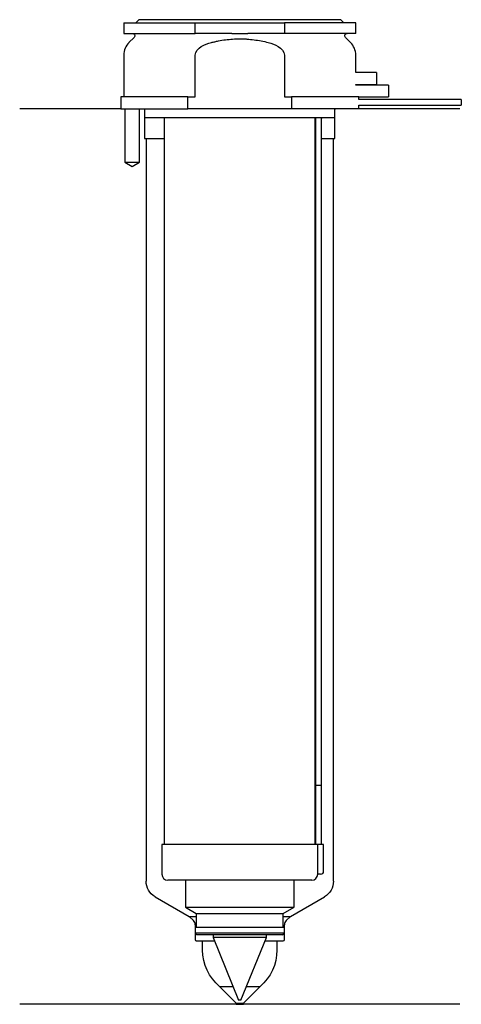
# Model space of a CAD drawing. Header units: inches. Extents: x 21 to 95, y 119 to 284.
import ezdxf

# ---------------------------------------------------------------- set-up
doc = ezdxf.new("R2010")
doc.units = ezdxf.units.IN
for name, color, linetype in [('201', 7, 'Continuous'), ('30', 7, 'Continuous'), ('32', 7, 'Continuous')]:
    doc.layers.add(name, color=color, linetype=linetype)

msp = doc.modelspace()

# ---------------------------------------------------------------- linework, layer by layer
at = {"layer": '201', "color": 113}
for p, q in [((37.53, 269.31), (20.53, 269.31)), ((38.18, 269.31), (38.18, 260.31)), ((40.68, 260.31), (40.68, 269.31)), ((41.43, 269.31), (41.53, 269.21)), ((41.53, 269.21), (41.53, 264.31)), ((73.53, 269.21), (73.63, 269.31)), ((73.53, 264.31), (73.53, 269.21)), ((94.53, 269.31), (77.53, 269.31)), ((41.53, 264.31), (41.78, 264.31)), ((41.78, 264.31), (41.78, 139.33)), ((41.78, 264.31), (44.83, 264.31)), ((70.23, 264.31), (70.28, 264.31)), ((71.28, 264.31), (73.28, 264.31)), ((73.28, 139.33), (73.28, 264.31)), ((73.28, 264.31), (73.53, 264.31)), ((38.18, 260.31), (39.43, 259.59)), ((39.43, 259.59), (40.68, 260.31)), ((43.28, 136.73), (49.02, 133.42)), ((66.03, 133.42), (71.78, 136.73)), ((49.73, 132.71), (49.02, 133.42)), ((49.02, 133.42), (50.22, 133.42)), ((64.83, 133.42), (66.03, 133.42)), ((66.03, 133.42), (65.32, 132.71)), ((50.02, 132), (50.02, 129.52)), ((65.03, 129.52), (65.03, 132)), ((50.22, 129.32), (51.28, 129.32)), ((51.28, 127.74), (51.28, 129.32)), ((51.28, 129.32), (53.25, 129.32)), ((61.8, 129.32), (63.78, 129.32)), ((63.78, 129.32), (64.83, 129.32)), ((63.78, 129.32), (63.78, 127.74)), ((54.13, 121.62), (56.39, 121.62)), ((56.93, 118.82), (54.13, 121.62)), ((60.93, 121.62), (58.13, 118.82)), ((58.67, 121.62), (60.93, 121.62)), ((56.93, 118.62), (20.53, 118.62)), ((56.93, 118.82), (58.13, 118.82)), ((56.93, 118.82), (56.93, 118.62)), ((56.93, 118.62), (58.13, 118.62)), ((58.13, 118.62), (58.13, 118.82)), ((94.53, 118.62), (58.13, 118.62))]:
    msp.add_line(p, q, dxfattribs=at)
at = {"layer": '201', "color": 113, "extrusion": (0, 0, -1)}
for centre, radius, start, end in [((-44.78, 139.33), 3, 300, 360), ((-70.28, 139.33), 3, 180, 240), ((-59.28, 127.74), 8, 310.072, 360), ((-55.78, 127.74), 8, 180, 229.928)]:
    msp.add_arc(centre, radius, start, end, dxfattribs=at)
at = {"layer": '201', "color": 113}
for centre, radius, start, end in [((49.02, 132), 1, 0, 45), ((66.03, 132), 1, 135, 180), ((50.22, 129.52), 0.2, 180, 270), ((64.83, 129.52), 0.2, -90, 0)]:
    msp.add_arc(centre, radius, start, end, dxfattribs=at)
at = {"layer": '30', "color": 113}
for p, q in [((38.03, 283.81), (50.03, 283.81)), ((38.03, 283.81), (38.03, 282.01)), ((40.53, 284.31), (40.03, 283.81)), ((74.53, 284.31), (40.53, 284.31)), ((50.03, 282.01), (50.03, 283.81)), ((50.03, 283.81), (65.03, 283.81)), ((65.03, 283.81), (65.03, 282.01)), ((77.03, 283.81), (65.03, 283.81)), ((75.03, 283.81), (74.53, 284.31)), ((77.03, 282.01), (77.03, 283.81)), ((38.03, 282.01), (50.03, 282.01)), ((56.18, 282.01), (50.03, 282.01)), ((65.03, 282.01), (58.87, 282.01)), ((77.03, 282.01), (65.03, 282.01)), ((39.76, 281.33), (38.9, 280.48)), ((76.15, 280.48), (75.29, 281.33)), ((38.03, 278.35), (38.03, 271.31)), ((50.03, 271.31), (50.03, 278.35)), ((65.03, 278.35), (65.03, 271.31)), ((77.03, 275.41), (77.03, 278.35)), ((77.03, 273.31), (77.03, 273.41)), ((48.81, 271.31), (37.53, 271.31)), ((37.53, 271.31), (37.53, 269.31)), ((48.81, 271.31), (50.03, 271.31)), ((48.81, 269.31), (48.81, 271.31)), ((65.03, 271.31), (66.24, 271.31)), ((77.53, 271.31), (66.24, 271.31)), ((66.24, 271.31), (66.24, 269.31)), ((77.53, 270.91), (77.53, 271.31)), ((94.78, 270.91), (77.53, 270.91)), ((94.78, 270.91), (94.78, 269.91)), ((37.53, 269.31), (48.81, 269.31)), ((38.18, 269.31), (38.18, 260.31)), ((40.68, 260.31), (40.68, 269.31)), ((41.53, 269.31), (41.53, 267.81)), ((66.24, 269.31), (48.81, 269.31)), ((77.53, 269.31), (66.24, 269.31)), ((73.53, 267.81), (73.53, 269.31)), ((77.53, 269.31), (77.53, 269.91)), ((77.53, 269.91), (94.78, 269.91)), ((73.53, 267.81), (41.53, 267.81)), ((44.83, 267.81), (44.83, 145.51)), ((70.23, 145.51), (70.23, 267.81)), ((70.28, 267.41), (70.28, 155.51)), ((71.28, 155.51), (71.28, 267.41)), ((38.18, 260.31), (40.68, 260.31)), ((70.28, 155.51), (71.28, 155.51)), ((70.28, 155.51), (70.28, 145.51)), ((70.28, 155.51), (71.28, 155.51)), ((71.28, 145.51), (71.28, 155.51)), ((44.43, 145.51), (44.43, 140.51)), ((70.6, 145.51), (44.43, 145.51)), ((70.6, 145.51), (70.6, 141.01)), ((71.63, 145.51), (70.6, 145.51)), ((71.63, 141.01), (71.63, 145.51)), ((69.63, 139.51), (45.43, 139.51)), ((48.38, 139.51), (48.38, 134.98)), ((66.68, 134.98), (66.68, 139.51)), ((71.13, 140.51), (70.62, 140.51)), ((48.38, 134.98), (50.22, 133.91)), ((48.38, 134.98), (66.68, 134.98)), ((64.83, 133.91), (66.68, 134.98)), ((50.22, 133.91), (50.22, 131.61)), ((50.22, 133.91), (64.83, 133.91)), ((64.83, 131.61), (64.83, 133.91)), ((50.02, 131.61), (50.02, 130.61)), ((50.02, 131.61), (65.03, 131.61)), ((65.03, 130.61), (65.03, 131.61)), ((50.02, 130.61), (50.32, 130.31)), ((65.03, 130.61), (50.02, 130.61)), ((64.73, 130.31), (50.32, 130.31)), ((53.03, 130.31), (53.03, 129.86)), ((62.03, 129.86), (53.03, 129.86)), ((53.03, 129.86), (57.33, 119.31)), ((57.73, 119.31), (62.03, 129.86)), ((62.03, 129.86), (62.03, 130.31)), ((64.73, 130.31), (65.03, 130.61)), ((57.73, 119.31), (57.33, 119.31))]:
    msp.add_line(p, q, dxfattribs=at)
at = {"layer": '30', "color": 113, "extrusion": (0, 0, -1)}
for centre, radius, start, end in [((-39.48, 281.61), 0.4, 90, 225), ((-75.58, 281.61), 0.4, -45, 90), ((-73.78, 267.41), 2.5, 0, 9.2081)]:
    msp.add_arc(centre, radius, start, end, dxfattribs=at)
at = {"layer": '30', "color": 113}
for centre, radius, start, end in [((41.03, 278.35), 3, 135, 180), ((74.03, 278.35), 3, 0, 45), ((73.78, 267.41), 3.5, 173.437, 180), ((71.13, 141.01), 0.5, -90, 0), ((45.43, 140.51), 1, 180, 270), ((69.63, 140.51), 1, -90, 0)]:
    msp.add_arc(centre, radius, start, end, dxfattribs=at)
for points, knots in [([(56.18, 282.01), (56.63, 282.01), (57.08, 282.01), (57.63, 282.01), (57.75, 282.01), (57.97, 282.01), (58.08, 282.01), (58.42, 282.01), (58.64, 282.01), (58.87, 282.01)], [0, 0, 0, 0, 0.5, 0.5, 0.625, 0.625, 0.75, 0.75, 1, 1, 1, 1]), ([(50.03, 278.35), (50.03, 278.97), (50.53, 279.48), (51.58, 280.12), (52.16, 280.32), (52.76, 280.48)], [0, 0, 0, 0, 0.5, 0.5, 1, 1, 1, 1]), ([(52.76, 280.48), (52.95, 280.53), (53.15, 280.57), (53.54, 280.66), (53.74, 280.7), (54.33, 280.82), (54.73, 280.89), (55.92, 281.04), (56.72, 281.1), (57.73, 281.1), (57.93, 281.09), (58.33, 281.08), (58.54, 281.07), (59.14, 281.03), (59.54, 280.99), (60.74, 280.83), (61.52, 280.67), (62.3, 280.48)], [0, 0, 0, 0, 0.0625, 0.0625, 0.125, 0.125, 0.25, 0.25, 0.5, 0.5, 0.5625, 0.5625, 0.625, 0.625, 0.75, 0.75, 1, 1, 1, 1]), ([(62.3, 280.48), (62.89, 280.32), (63.48, 280.12), (64.53, 279.48), (65.03, 278.97), (65.03, 278.35)], [0, 0, 0, 0, 0.5, 0.5, 1, 1, 1, 1]), ([(70.6, 141.01), (70.6, 140.96), (70.6, 140.9), (70.6, 140.8), (70.6, 140.75), (70.61, 140.66), (70.61, 140.62), (70.61, 140.56), (70.62, 140.54), (70.62, 140.53), (70.62, 140.52), (70.62, 140.51)], [0, 0, 0, 0, 0.208202, 0.208202, 0.416635, 0.416635, 0.625338, 0.625338, 0.835614, 0.835614, 1, 1, 1, 1])]:
    msp.add_open_spline(points, degree=3, knots=knots, dxfattribs=at)
at = {"layer": '32', "color": 113}
for p, q in [((80.53, 275.41), (77.03, 275.41)), ((80.53, 275.41), (80.53, 273.41)), ((77.03, 273.41), (80.53, 273.41)), ((82.53, 273.31), (77.03, 273.31)), ((82.53, 273.31), (82.53, 271.31)), ((77.53, 271.31), (82.53, 271.31))]:
    msp.add_line(p, q, dxfattribs=at)

doc.saveas('drawing.dxf')
